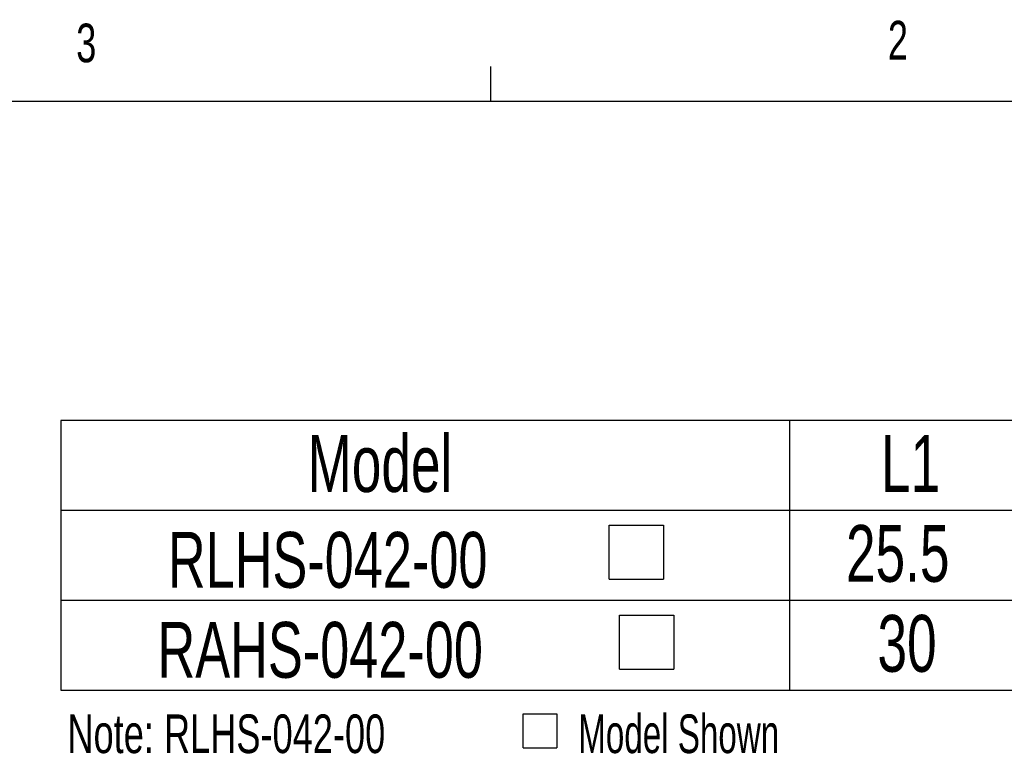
# Model space of a CAD drawing. Extents: x 11 to 421, y 5 to 275.
# Tile 5 of 10: x 287 to 348, y 230 to 275. Entities that reach past the tile are written whole.
import ezdxf
from ezdxf.enums import TextEntityAlignment as Align

# ---------------------------------------------------------------- set-up
doc = ezdxf.new("R2010")
doc.units = 0
doc.layers.get('0').update_dxf_attribs({"linetype": 'CONTINUOUS'})

# ---------------------------------------------------------------- blocks, each defined once
blk = doc.blocks.new('SW_SYMBOL_MOD_BOX')
at = {"color": 0, "linetype": 'CONTINUOUS'}
for p, q in [((200, 200), (200, 800)), ((200, 800), (800, 800)), ((800, 800), (800, 200)), ((200, 200), (800, 200))]:
    blk.add_line(p, q, dxfattribs=at)
blk = doc.blocks.new('SW_NOTE_0')
at = {"color": 0, "linetype": 'CONTINUOUS', "xscale": 0.0034693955, "yscale": 0.0034693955, "zscale": 0.0034693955}
blk.add_blockref('SW_SYMBOL_MOD_BOX', (27.376, 0.349), dxfattribs=at)
at = {"color": 0, "linetype": 'CONTINUOUS'}
for s, width, p in [('Note: RLHS-042-00', 0.7, (0, 0)), (' Model Shown', 0.641667, (30.895, 0))]:
    blk.add_text(s, height=2.38125, dxfattribs=dict(at, width=width)).set_placement(p, align=Align.BOTTOM_LEFT)
blk = doc.blocks.new('SW_TABLEANNOTATION_0')
at = {"color": 0, "linetype": 'CONTINUOUS'}
for p, q in [((0, 0), (0, -16.611)), ((76.879, 0), (0, 0)), ((44.879, 0), (44.879, -16.611)), ((60.879, 0), (60.879, -16.611)), ((76.879, -16.611), (76.879, 0)), ((0, -5.526), (76.879, -5.526)), ((0, -11.069), (76.879, -11.069)), ((0, -16.611), (76.879, -16.611))]:
    blk.add_line(p, q, dxfattribs=at)
at = {"color": 0, "linetype": 'CONTINUOUS', "xscale": 0.0055510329, "yscale": 0.0055510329, "zscale": 0.0055510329}
for p in [(32.663, -10.894), (33.3, -16.437)]:
    blk.add_blockref('SW_SYMBOL_MOD_BOX', p, dxfattribs=at)
at = {"color": 0, "linetype": 'CONTINUOUS', "width": 0.7}
for s, height, p in [('Model', 3.5, (15.185, -5.459)), ('L1', 3.5, (50.51, -5.459)), ('L2', 3.5, (66.51, -5.459)), ('25.5', 3.5, (48.354, -10.994)), ('51', 3.5, (66.293, -10.994)), ('RLHS-042-00', 3.43958, (6.586, -11.343)), ('30', 3.5, (50.293, -16.536)), ('60', 3.5, (66.293, -16.536)), ('RAHS-042-00', 3.43958, (5.949, -16.886))]:
    blk.add_text(s, height=height, dxfattribs=at).set_placement(p, align=Align.BOTTOM_LEFT)

msp = doc.modelspace()

# ---------------------------------------------------------------- linework, layer by layer
at = {"color": 7, "linetype": 'CONTINUOUS'}
for p, q in [((315.938, 270.309), (315.938, 272.463)), ((15.907, 270.309), (415.957, 270.309))]:
    msp.add_line(p, q, dxfattribs=at)

# ---------------------------------------------------------------- block references
for name, p in [('SW_TABLEANNOTATION_0', (289.452, 250.651)), ('SW_NOTE_0', (289.85, 229.44))]:
    msp.add_blockref(name, p, dxfattribs=at)

# ---------------------------------------------------------------- texts
at = {"color": 7, "linetype": 'CONTINUOUS', "width": 0.7}
for s, p in [('3', (290.391, 272)), ('2', (340.385, 272.17))]:
    msp.add_text(s, height=2.381, dxfattribs=at).set_placement(p, align=Align.BOTTOM_LEFT)

doc.saveas('drawing.dxf')
